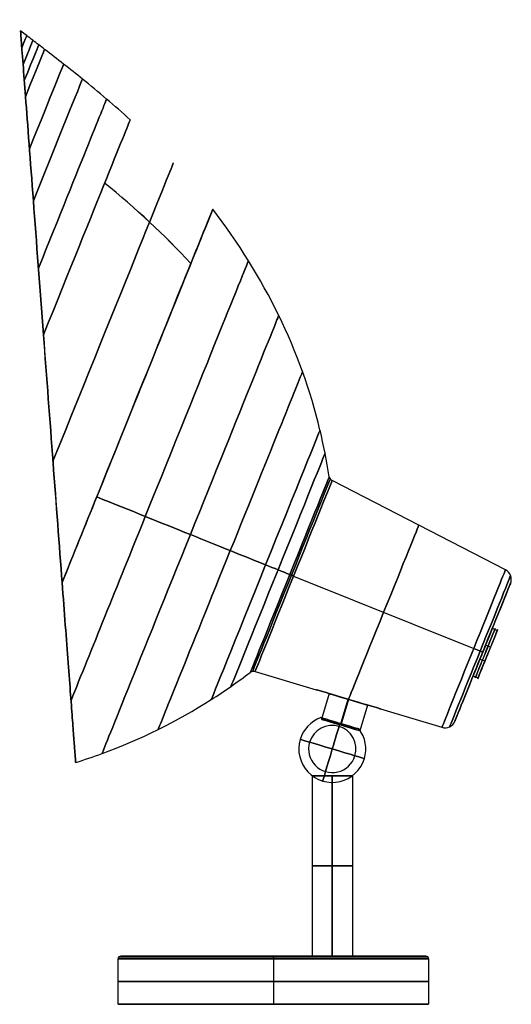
# Model space of a CAD drawing. Extents: x 18 to 202, y -87 to 281.
import ezdxf

# ---------------------------------------------------------------- set-up
doc = ezdxf.new("R2010")
doc.units = 0
doc.header["$MEASUREMENT"] = 0
doc.layers.add('DEFAULT', color=178, linetype='CONTINUOUS')
doc.layers.add('IGES_LEVEL_0', color=178, linetype='CONTINUOUS')

msp = doc.modelspace()

# ---------------------------------------------------------------- linework, layer by layer
at = {"layer": 'DEFAULT', "color": 178}
for p, q in [((133.58, 28.85, -85.36), (130.72, 19.26, -85.36)), ((147.95, 24.56, -85.29), (133.58, 28.85, -85.36)), ((137.87, 17.13, -77.83), (140.73, 26.72, -77.83)), ((140.8, 26.7, -92.83), (137.94, 17.11, -92.83)), ((140.73, 26.72, -77.83), (140.8, 26.7, -92.83)), ((147.95, 24.56, -85.29), (145.09, 14.98, -85.29)), ((145.09, 14.98, -85.29), (130.72, 19.26, -85.36)), ((137.87, 17.13, -77.83), (137.94, 17.11, -92.83)), ((127.3, -1.86, -85.33), (142.3, -1.86, -85.33)), ((127.3, -1.86, -85.33), (127.3, -69.36, -85.33)), ((134.8, -1.86, -77.83), (134.8, -69.36, -77.83)), ((134.8, -69.36, -92.83), (134.8, -1.86, -92.83)), ((134.8, -1.86, -92.83), (134.8, -1.86, -77.83)), ((142.3, -1.86, -85.33), (142.3, -69.36, -85.33)), ((127.3, -69.36, -85.33), (142.3, -69.36, -85.33)), ((134.8, -69.36, -77.83), (134.8, -69.36, -92.83))]:
    msp.add_line(p, q, dxfattribs=at)
at = {"layer": 'DEFAULT', "color": 178, "extrusion": (0.28573, 0.95831, -7.41171e-07)}
for start, end in [(269.7393, 89.7393), (89.7393, 269.7393)]:
    msp.add_arc((-127.26, -85.33, 65.81), 7.5, start, end, dxfattribs=at)
at = {"layer": 'DEFAULT', "color": 178, "extrusion": (0.28573, 0.95831, -5.71116e-07)}
for start, end in [(269.7393, 89.7393), (89.7393, 269.7393)]:
    msp.add_arc((-127.26, -85.33, 55.81), 7.5, start, end, dxfattribs=at)
at = {"layer": 'DEFAULT', "color": 178, "extrusion": (1.48065e-17, 1, 2.32706e-07)}
for start, end in [(270, 90), (90, 270)]:
    msp.add_arc((-134.8, -85.33, -1.86), 7.5, start, end, dxfattribs=at)
at = {"layer": 'DEFAULT', "color": 178, "extrusion": (-3.31586e-15, 1, 2.32706e-07)}
msp.add_arc((-134.8, -85.33, -35.61), 7.5, 270, 90, dxfattribs=at)
at = {"layer": 'DEFAULT', "color": 178, "extrusion": (3.31587e-15, 1, 2.32706e-07)}
msp.add_arc((-134.8, -85.33, -35.61), 7.5, 90, 270, dxfattribs=at)
at = {"layer": 'DEFAULT', "color": 178, "extrusion": (-7.57912e-15, 1, 2.32706e-07)}
msp.add_arc((-134.8, -85.33, -69.36), 7.5, 270, 90, dxfattribs=at)
at = {"layer": 'DEFAULT', "color": 178, "extrusion": (5.68434e-15, 1, 2.32706e-07)}
msp.add_arc((-134.8, -85.33, -69.36), 7.5, 90, 270, dxfattribs=at)
at = {"layer": 'IGES_LEVEL_0', "color": 9}
for p, q in [((199.5, 75.16, -85.33), (134.74, 108.54, -85.33)), ((120.35, 72.82, -46.82), (187.63, 45.71, -53.58)), ((120.35, 72.82, -123.84), (187.63, 45.71, -117.08)), ((192.87, 48.99, -85.33), (201.38, 70.11, -85.33)), ((193.97, 46.39, -85.33), (196.59, 52.88, -85.33)), ((196.43, 52.49, -88.19), (194.58, 53.24, -88.19)), ((191, 44.35, -113.1), (191, 44.35, -90.33)), ((191, 44.35, -80.33), (191, 44.35, -57.56)), ((193.92, 46.25, -75.75), (192.07, 47, -75.75)), ((189.12, 34.33, -85.33), (191.73, 40.82, -85.33)), ((191.79, 40.95, -94.91), (189.93, 41.7, -94.91)), ((192.85, 43.6, -95.33), (192.85, 43.6, -88.33)), ((192.85, 43.6, -82.33), (192.85, 43.6, -75.33)), ((105.95, 37.1, -85.33), (128.73, 30.3, -85.33)), ((180.62, 18.6, -85.33), (189.13, 39.71, -85.33)), ((187.42, 35.46, -82.47), (189.27, 34.71, -82.47)), ((133.54, 28.86, -85.33), (147.98, 24.55, -85.33)), ((152.79, 23.12, -85.33), (175.77, 16.26, -85.33)), ((55.8, -69.36, -85.33), (169.8, -69.36, -85.33)), ((112.8, -69.36, -142.33), (112.8, -69.36, -28.33)), ((54.8, -87.36, -85.33), (54.8, -70.36, -85.33)), ((112.8, -70.36, -143.33), (112.8, -87.36, -143.33)), ((112.8, -70.36, -27.33), (112.8, -87.36, -27.33)), ((170.8, -70.36, -85.33), (170.8, -87.36, -85.33))]:
    msp.add_line(p, q, dxfattribs=at)
msp.add_polyline3d([(33.89, 70.36, 25.34), (34.04, 68.29, 24.18), (34.2, 66.26, 22.97), (34.35, 64.24, 21.74), (34.5, 62.24, 20.47), (34.65, 60.27, 19.17), (34.79, 58.32, 17.83), (34.94, 56.4, 16.47), (35.08, 54.5, 15.06), (35.22, 52.64, 13.64), (35.36, 50.8, 12.18), (35.5, 48.99, 10.69), (35.63, 47.21, 9.17), (35.76, 45.46, 7.63), (35.89, 43.74, 6.06), (36.02, 42.06, 4.47), (36.14, 40.4, 2.85), (36.26, 38.79, 1.21), (36.38, 37.21, -0.45), (36.5, 35.65, -2.14), (36.61, 34.13, -3.86), (36.73, 32.65, -5.59), (36.83, 31.2, -7.34), (36.94, 29.79, -9.1), (37.04, 28.42, -10.89), (37.14, 27.09, -12.68), (37.24, 25.78, -14.5), (37.34, 24.53, -16.32), (37.43, 23.3, -18.17), (37.52, 22.11, -20.02), (37.6, 20.96, -21.88), (37.69, 19.86, -23.75), (37.77, 18.78, -25.64), (37.85, 17.75, -27.52), (37.92, 16.75, -29.42), (37.99, 15.79, -31.32), (38.06, 14.87, -33.23), (38.13, 13.99, -35.14), (38.19, 13.14, -37.06), (38.25, 12.33, -38.96), (38.31, 11.56, -40.89), (38.37, 10.82, -42.8), (38.42, 10.12, -44.72), (38.47, 9.46, -46.63), (38.52, 8.83, -48.55), (38.56, 8.24, -50.45), (38.6, 7.68, -52.36), (38.64, 7.16, -54.26), (38.68, 6.67, -56.16), (38.71, 6.22, -58.03), (38.75, 5.8, -59.9), (38.77, 5.41, -61.78), (38.8, 5.05, -63.67), (38.83, 4.73, -65.53), (38.85, 4.44, -67.38), (38.87, 4.17, -69.22), (38.89, 3.94, -71.06), (38.9, 3.74, -72.88), (38.91, 3.56, -74.7), (38.93, 3.42, -76.49), (38.93, 3.3, -78.29), (38.94, 3.21, -80.06), (38.95, 3.14, -81.83), (38.95, 3.1, -83.58), (38.95, 3.09, -85.33), (38.95, 3.1, -87.08), (38.95, 3.14, -88.82), (38.94, 3.21, -90.6), (38.93, 3.3, -92.37), (38.93, 3.42, -94.16), (38.91, 3.56, -95.96), (38.9, 3.74, -97.78), (38.89, 3.94, -99.6), (38.87, 4.17, -101.44), (38.85, 4.44, -103.27), (38.83, 4.73, -105.13), (38.8, 5.05, -106.98), (38.77, 5.41, -108.87), (38.75, 5.8, -110.75), (38.71, 6.22, -112.63), (38.68, 6.67, -114.5), (38.64, 7.16, -116.4), (38.6, 7.68, -118.29), (38.56, 8.24, -120.21), (38.52, 8.83, -122.11), (38.47, 9.46, -124.03), (38.42, 10.12, -125.94), (38.37, 10.82, -127.86), (38.31, 11.56, -129.77), (38.25, 12.33, -131.69), (38.19, 13.14, -133.6), (38.13, 13.99, -135.52), (38.06, 14.87, -137.43), (37.99, 15.79, -139.34), (37.92, 16.75, -141.23), (37.85, 17.75, -143.14), (37.77, 18.78, -145.02), (37.69, 19.86, -146.91), (37.6, 20.96, -148.77), (37.52, 22.11, -150.64), (37.43, 23.3, -152.49), (37.34, 24.53, -154.33), (37.24, 25.78, -156.16), (37.14, 27.09, -157.97), (37.04, 28.42, -159.77), (36.94, 29.79, -161.56), (36.83, 31.2, -163.32), (36.73, 32.65, -165.07), (36.61, 34.13, -166.8), (36.5, 35.65, -168.51), (36.38, 37.21, -170.2), (36.26, 38.79, -171.87), (36.14, 40.4, -173.5), (36.02, 42.06, -175.12), (35.89, 43.74, -176.72), (35.76, 45.46, -178.29), (35.63, 47.21, -179.83), (35.5, 48.99, -181.35), (35.36, 50.8, -182.83), (35.22, 52.64, -184.29), (35.08, 54.5, -185.72), (34.94, 56.4, -187.12), (34.79, 58.32, -188.49), (34.65, 60.27, -189.82), (34.5, 62.24, -191.13), (34.35, 64.24, -192.4), (34.2, 66.26, -193.63), (34.04, 68.29, -194.83), (33.89, 70.36, -196)], dxfattribs=at)
at = {"layer": 'IGES_LEVEL_0', "color": 9, "extrusion": (0.99718, 0.075042, -2.36132e-11)}
msp.add_arc((156.37, -85.33, 39.07), 118.21, 333.3138, 26.6862, dxfattribs=at)
at = {"layer": 'IGES_LEVEL_0', "color": 9}
for centre, radius, start, end in [((-588.36, -519.43, -85.33), 1001, 52.36032, 52.6912), ((-585.01, -522.01, -85.33), 1001, 52.28419, 52.6024), ((-455.79, -359.01, -85.33), 793.01, 51.16667, 52.46487), ((-194.74, -35.88, -85.33), 377.62, 47.7176, 51.2779), ((-92.65, 69.09, -85.33), 230.81, 26.0016, 37.6249), ((-73.76, 78.24, -85.33), 209.82, 13.5602, 26.0179), ((-116.86, 69.17, -85.33), 253.85, 9.2546, 13.2686), ((135.66, 110.32, -85.33), 2, 189.2546, 242.7255), ((197.67, 71.6, -85.33), 4, 338.0523, 62.7255), ((105.38, 35.18, -85.33), 2, 73.3792, 126.8501), ((-48.06, 239.91, -85.33), 253.85, 302.8361, 306.8501), ((-23.28, 203.5, -85.33), 209.82, 290.0868, 302.5445), ((134.8, 8.14, -85.33), 12.5, 110.2491, 163.3792), ((134.8, 8.14, -85.33), 12.5, 110.2491, 163.3792), ((176.91, 20.09, -85.33), 4, 253.3792, 338.0523), ((134.8, 8.14, -76.49), 8.84, 343.3792, 163.3792), ((134.8, 8.14, -94.17), 8.84, 343.3792, 163.3792), ((134.8, 8.14, -85.33), 12.5, 343.3792, 36.5093), ((134.8, 8.14, -85.33), 12.5, 343.3792, 36.5093), ((134.8, 8.14, -85.33), 12.5, 163.3792, 343.3792), ((134.8, 8.14, -85.33), 12.5, 163.3792, 343.3792), ((134.8, 8.14, -76.49), 8.84, 163.3792, 343.3792), ((134.8, 8.14, -94.17), 8.84, 163.3792, 343.3792), ((-30.55, 223.19, -85.33), 230.81, 287.5254, 290.1031), ((55.8, -70.36, -85.33), 1, 90, 180), ((169.8, -70.36, -85.33), 1, 0, 90)]:
    msp.add_arc(centre, radius, start, end, dxfattribs=at)
at = {"layer": 'IGES_LEVEL_0', "color": 9, "extrusion": (0.927526, -0.373759, 6.56958e-15)}
msp.add_arc((112.52, -85.33, -83.62), 150.25, 345.3593, 14.6407, dxfattribs=at)
at = {"layer": 'IGES_LEVEL_0', "color": 9, "extrusion": (0.927526, -0.373759, 9.86529e-14)}
msp.add_arc((112.52, -85.33, -80.84), 149.48, 339.1954, 20.8046, dxfattribs=at)
at = {"layer": 'IGES_LEVEL_0', "color": 9, "extrusion": (0.927526, -0.373759, 2.73954e-15)}
msp.add_arc((112.52, -85.33, -80.84), 149.48, 339.1954, 20.8046, dxfattribs=at)
at = {"layer": 'IGES_LEVEL_0', "color": 9, "extrusion": (0.927526, -0.373759, 2.14502e-13)}
msp.add_arc((112.52, -85.33, -78.16), 148.73, 334.5508, 25.4492, dxfattribs=at)
at = {"layer": 'IGES_LEVEL_0', "color": 9, "extrusion": (0.927526, -0.373759, 1.0682e-13)}
msp.add_arc((112.52, -85.33, -75.49), 147.98, 330.5609, 29.4391, dxfattribs=at)
at = {"layer": 'IGES_LEVEL_0', "color": 9, "extrusion": (0.927526, -0.373759, 8.54037e-15)}
msp.add_arc((112.52, -85.33, -75.49), 147.98, 330.5609, 29.4391, dxfattribs=at)
at = {"layer": 'IGES_LEVEL_0', "color": 9, "extrusion": (0.927526, -0.373759, 1.53684e-14)}
msp.add_arc((112.52, -85.33, -66.85), 145.52, 319.9278, 40.0722, dxfattribs=at)
at = {"layer": 'IGES_LEVEL_0', "color": 9, "extrusion": (0.99718, 0.075042, -2.4984e-11)}
msp.add_arc((148.48, -88.65, 39.07), 126.76, 26.4261, 36.869, dxfattribs=at)
at = {"layer": 'IGES_LEVEL_0', "color": 9, "extrusion": (0.99718, 0.075042, -2.86495e-11)}
msp.add_arc((148.48, -82.01, 39.07), 126.76, 323.131, 333.5739, dxfattribs=at)
at = {"layer": 'IGES_LEVEL_0', "color": 9, "extrusion": (0.927526, -0.373759, 9.61949e-15)}
msp.add_arc((112.52, -85.33, -58.23), 142.96, 311.0559, 48.9441, dxfattribs=at)
at = {"layer": 'IGES_LEVEL_0', "color": 9, "extrusion": (0.927526, -0.373759, -5.19114e-15)}
msp.add_arc((112.52, -85.33, -58.23), 142.96, 311.0559, 48.9441, dxfattribs=at)
at = {"layer": 'IGES_LEVEL_0', "color": 9, "extrusion": (0.997182, 0.075017, -2.75077e-05)}
msp.add_arc((140.67, -94.84, 39.07), 136.72, 36.983, 59.0996, dxfattribs=at)
at = {"layer": 'IGES_LEVEL_0', "color": 9, "extrusion": (0.997182, 0.075017, 2.75077e-05)}
msp.add_arc((140.67, -75.81, 39.06), 136.72, 300.9004, 323.017, dxfattribs=at)
at = {"layer": 'IGES_LEVEL_0', "color": 9, "extrusion": (0.927526, -0.373759, -1.17566e-14)}
msp.add_arc((112.52, -85.33, -47.06), 139.4, 300.7281, 59.2719, dxfattribs=at)
at = {"layer": 'IGES_LEVEL_0', "color": 9, "extrusion": (0.927526, -0.373759, -6.69953e-15)}
msp.add_arc((112.52, -85.33, -35.99), 135.49, 291.108, 68.892, dxfattribs=at)
at = {"layer": 'IGES_LEVEL_0', "color": 9, "extrusion": (0.927526, -0.373759, 5.86028e-15)}
msp.add_arc((112.52, -85.33, -35.99), 135.49, 291.108, 68.892, dxfattribs=at)
at = {"layer": 'IGES_LEVEL_0', "color": 9, "extrusion": (0.927526, -0.373759, 1.1984e-14)}
msp.add_arc((112.52, -85.33, -15), 126.63, 272.8165, 87.1835, dxfattribs=at)
at = {"layer": 'IGES_LEVEL_0', "color": 9, "extrusion": (0.927526, -0.373759, 2.2148e-15)}
msp.add_arc((112.52, -85.33, 5.13), 115.95, 252.6383, 90, dxfattribs=at)
at = {"layer": 'IGES_LEVEL_0', "color": 9, "extrusion": (0.218566, 0.542396, 0.811194)}
msp.add_arc((125.8, -34.56, -3.42), 258.22, 239.5324, 249.6484, dxfattribs=at)
at = {"layer": 'IGES_LEVEL_0', "color": 9, "extrusion": (-0.218566, -0.542396, 0.811194)}
msp.add_arc((-125.8, -65.23, -135.02), 258.22, 59.5324, 69.6484, dxfattribs=at)
at = {"layer": 'IGES_LEVEL_0', "color": 9, "extrusion": (0.997183, 0.075002, -0.000109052)}
msp.add_arc((136.63, -101.01, 39.06), 144.09, 58.9779, 80.4225, dxfattribs=at)
at = {"layer": 'IGES_LEVEL_0', "color": 9, "extrusion": (0.997183, 0.075002, 0.000109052)}
msp.add_arc((136.63, -69.65, 39.04), 144.09, 279.5775, 301.0221, dxfattribs=at)
at = {"layer": 'IGES_LEVEL_0', "color": 9, "extrusion": (0.927526, -0.373759, -2.3138e-16)}
msp.add_arc((112.52, -85.33, 5.13), 115.95, 270, 90, dxfattribs=at)
at = {"layer": 'IGES_LEVEL_0', "color": 9, "extrusion": (0.927526, -0.373759, -1.03977e-13)}
msp.add_arc((112.52, -85.33, 24.69), 103.09, 270, 90, dxfattribs=at)
at = {"layer": 'IGES_LEVEL_0', "color": 9, "extrusion": (0.927526, -0.373759, -2.51065e-14)}
for start, end in [(270, 90), (90, 270)]:
    msp.add_arc((112.52, -85.33, 42.84), 88.32, start, end, dxfattribs=at)
at = {"layer": 'IGES_LEVEL_0', "color": 9, "extrusion": (0.927526, -0.373759, -1.16817e-13)}
msp.add_arc((112.52, -85.33, 42.84), 88.32, 0, 90, dxfattribs=at)
at = {"layer": 'IGES_LEVEL_0', "color": 9, "extrusion": (0.927526, -0.373759, -6.17863e-14)}
msp.add_arc((112.52, -85.33, 42.84), 88.32, 270, 360, dxfattribs=at)
at = {"layer": 'IGES_LEVEL_0', "color": 9, "extrusion": (0.99718, 0.075046, -2.26481e-05)}
msp.add_arc((136.63, -99.95, 39.07), 143.05, 80.3546, 118.8478, dxfattribs=at)
at = {"layer": 'IGES_LEVEL_0', "color": 9, "extrusion": (0.99718, 0.075046, 2.2648e-05)}
msp.add_arc((136.63, -70.71, 39.07), 143.05, 241.1522, 279.6454, dxfattribs=at)
at = {"layer": 'IGES_LEVEL_0', "color": 9, "extrusion": (0.927526, -0.373759, -8.42835e-15)}
msp.add_arc((112.52, -85.33, 58.92), 72.16, 270, 90, dxfattribs=at)
at = {"layer": 'IGES_LEVEL_0', "color": 9, "extrusion": (0.927526, -0.373759, -8.46947e-14)}
for start, end in [(270, 90), (90, 270)]:
    msp.add_arc((112.52, -85.33, 73.15), 54.34, start, end, dxfattribs=at)
at = {"layer": 'IGES_LEVEL_0', "color": 9, "extrusion": (0.927526, -0.373759, -3.42402e-15)}
for start, end in [(270, 90), (90, 270)]:
    msp.add_arc((112.52, -85.33, 73.15), 54.34, start, end, dxfattribs=at)
at = {"layer": 'IGES_LEVEL_0', "color": 9, "extrusion": (0.927526, -0.373759, -9.59196e-14)}
for start, end in [(270, 90), (90, 270)]:
    msp.add_arc((112.52, -85.33, 78.15), 46.99, start, end, dxfattribs=at)
at = {"layer": 'IGES_LEVEL_0', "color": 9, "extrusion": (0.927526, -0.373759, 1.05714e-13)}
msp.add_arc((112.52, -85.33, 82.88), 39.47, 360, 180, dxfattribs=at)
at = {"layer": 'IGES_LEVEL_0', "color": 9, "extrusion": (0.927526, -0.373759, -1.12319e-13)}
msp.add_arc((112.52, -85.33, 82.88), 39.47, 180, 360, dxfattribs=at)
at = {"layer": 'IGES_LEVEL_0', "color": 9, "extrusion": (0.927526, -0.373759, -3.19282e-14)}
msp.add_arc((112.52, -85.33, 83.53), 38.81, 360, 180, dxfattribs=at)
at = {"layer": 'IGES_LEVEL_0', "color": 9, "extrusion": (0.927526, -0.373759, 1.97759e-14)}
msp.add_arc((112.52, -85.33, 83.53), 38.81, 180, 360, dxfattribs=at)
at = {"layer": 'IGES_LEVEL_0', "color": 9, "extrusion": (0.927526, -0.373759, -1.09222e-14)}
msp.add_arc((112.52, -85.33, 84.41), 38.51, 360, 180, dxfattribs=at)
at = {"layer": 'IGES_LEVEL_0', "color": 9, "extrusion": (0.927526, -0.373759, -1.99282e-15)}
msp.add_arc((112.52, -85.33, 84.41), 38.51, 180, 360, dxfattribs=at)
at = {"layer": 'IGES_LEVEL_0', "color": 9, "extrusion": (0.927526, -0.373759, -8.04792e-15)}
msp.add_arc((112.52, -85.33, 84.41), 38.51, 360, 180, dxfattribs=at)
at = {"layer": 'IGES_LEVEL_0', "color": 9, "extrusion": (0.927526, -0.373759, -1.91617e-15)}
msp.add_arc((112.52, -85.33, 84.41), 38.51, 180, 360, dxfattribs=at)
at = {"layer": 'IGES_LEVEL_0', "color": 9, "extrusion": (0.927526, -0.373759, -1.03357e-13)}
for start, end in [(270, 90), (90, 270)]:
    msp.add_arc((112.52, -85.33, 82.88), 39.47, start, end, dxfattribs=at)
at = {"layer": 'IGES_LEVEL_0', "color": 9, "extrusion": (0.927526, -0.373759, -2.71821e-13)}
msp.add_arc((112.52, -85.33, 5.13), 115.95, 90, 107.3617, dxfattribs=at)
at = {"layer": 'IGES_LEVEL_0', "color": 9, "extrusion": (0.927526, -0.373759, -6.33106e-14)}
msp.add_arc((112.52, -85.33, 5.13), 115.95, 90, 107.3617, dxfattribs=at)
at = {"layer": 'IGES_LEVEL_0', "color": 9, "extrusion": (0.927526, -0.373759, -1.60265e-13)}
msp.add_arc((112.52, -85.33, 5.13), 115.95, 252.6383, 270, dxfattribs=at)
at = {"layer": 'IGES_LEVEL_0', "color": 9, "extrusion": (0.373759, 0.927526, -5.34285e-11)}
msp.add_arc((111.76, -2.26, 112.52), 230.81, 227.9492, 239.5726, dxfattribs=at)
at = {"layer": 'IGES_LEVEL_0', "color": 9, "extrusion": (0.373759, 0.927526, -5.3775e-11)}
msp.add_arc((111.76, -168.4, 112.52), 230.81, 120.4274, 132.0508, dxfattribs=at)
at = {"layer": 'IGES_LEVEL_0', "color": 9, "extrusion": (0.927526, -0.373759, -1.07407e-13)}
msp.add_arc((112.52, -85.33, 24.69), 103.09, 90, 136.0692, dxfattribs=at)
at = {"layer": 'IGES_LEVEL_0', "color": 9, "extrusion": (0.927526, -0.373759, -1.04058e-13)}
msp.add_arc((112.52, -85.33, 24.69), 103.09, 223.9308, 270, dxfattribs=at)
at = {"layer": 'IGES_LEVEL_0', "color": 9, "extrusion": (0.927526, -0.373759, 2.39495e-15)}
msp.add_arc((112.52, -85.33, 120.68), 35.13, 360, 180, dxfattribs=at)
at = {"layer": 'IGES_LEVEL_0', "color": 9, "extrusion": (0.927526, -0.373759, 2.25678e-15)}
msp.add_arc((112.52, -85.33, 120.68), 35.13, 180, 360, dxfattribs=at)
at = {"layer": 'IGES_LEVEL_0', "color": 9, "extrusion": (0.927526, -0.373759, -8.96582e-14)}
msp.add_arc((112.52, -85.33, 42.84), 88.32, 90, 270, dxfattribs=at)
at = {"layer": 'IGES_LEVEL_0', "color": 9, "extrusion": (0.373759, 0.927526, -5.34111e-11)}
msp.add_arc((97.65, -17.81, 112.52), 209.82, 215.5078, 227.9655, dxfattribs=at)
at = {"layer": 'IGES_LEVEL_0', "color": 9, "extrusion": (0.373759, 0.927526, -5.30691e-11)}
msp.add_arc((97.65, -152.85, 112.52), 209.82, 132.0345, 144.4922, dxfattribs=at)
at = {"layer": 'IGES_LEVEL_0', "color": 9, "extrusion": (0.927526, -0.373759, -8.34325e-15)}
msp.add_arc((112.52, -85.33, 58.92), 72.16, 90, 270, dxfattribs=at)
at = {"layer": 'IGES_LEVEL_0', "color": 9, "extrusion": (0.373759, 0.927526, -5.09319e-11)}
msp.add_arc((134.24, 6.71, 112.52), 253.85, 211.2023, 215.2162, dxfattribs=at)
at = {"layer": 'IGES_LEVEL_0', "color": 9, "extrusion": (0.373759, 0.927526, -5.6125e-11)}
msp.add_arc((134.24, -177.37, 112.52), 253.85, 144.7838, 148.7977, dxfattribs=at)
at = {"layer": 'IGES_LEVEL_0', "color": 9, "extrusion": (0.927526, -0.373759, 2.11184e-14)}
msp.add_arc((112.52, -85.33, 156.95), 31.75, 360, 180, dxfattribs=at)
at = {"layer": 'IGES_LEVEL_0', "color": 9, "extrusion": (0.927526, -0.373759, 6.09021e-15)}
msp.add_arc((112.52, -85.33, 156.95), 31.75, 180, 360, dxfattribs=at)
at = {"layer": 'IGES_LEVEL_0', "color": 9, "extrusion": (0.927526, -0.373759, 6.7669e-15)}
msp.add_arc((112.52, -85.33, 156.95), 31.75, 360, 180, dxfattribs=at)
at = {"layer": 'IGES_LEVEL_0', "color": 9, "extrusion": (0.927526, -0.373759, 7.16163e-15)}
msp.add_arc((112.52, -85.33, 156.95), 31.75, 180, 360, dxfattribs=at)
at = {"layer": 'IGES_LEVEL_0', "color": 9, "extrusion": (0.373759, 0.927526, -4.85903e-11)}
msp.add_arc((-84.59, -44.82, 112.52), 2, 275.3268, 328.7977, dxfattribs=at)
at = {"layer": 'IGES_LEVEL_0', "color": 9, "extrusion": (0.373759, 0.927526, -5.81873e-11)}
msp.add_arc((-84.59, -125.83, 112.52), 2, 31.2023, 84.6732, dxfattribs=at)
at = {"layer": 'IGES_LEVEL_0', "color": 9, "extrusion": (0.927526, -0.373759, 6.63484e-14)}
msp.add_arc((112.52, -85.33, 159.54), 30.46, 360, 180, dxfattribs=at)
at = {"layer": 'IGES_LEVEL_0', "color": 9, "extrusion": (0.927526, -0.373759, -5.673e-14)}
msp.add_arc((112.52, -85.33, 159.54), 30.46, 180, 360, dxfattribs=at)
at = {"layer": 'IGES_LEVEL_0', "color": 9, "extrusion": (0.927526, -0.373759, 2.02752e-15)}
msp.add_arc((112.52, -85.33, 160.58), 27.77, 360, 180, dxfattribs=at)
at = {"layer": 'IGES_LEVEL_0', "color": 9, "extrusion": (0.927526, -0.373759, -3.31775e-16)}
msp.add_arc((112.52, -85.33, 160.58), 27.77, 180, 360, dxfattribs=at)
at = {"layer": 'IGES_LEVEL_0', "color": 9, "extrusion": (0.927526, -0.373759, 8.62616e-15)}
msp.add_arc((112.52, -85.33, 160.58), 27.77, 360, 180, dxfattribs=at)
at = {"layer": 'IGES_LEVEL_0', "color": 9, "extrusion": (0.927526, -0.373759, 8.84734e-15)}
msp.add_arc((112.52, -85.33, 160.58), 27.77, 180, 360, dxfattribs=at)
at = {"layer": 'IGES_LEVEL_0', "color": 9, "extrusion": (0.927526, -0.373759, -1.0747e-14)}
msp.add_arc((112.52, -85.33, 160.58), 10, 163.4018, 343.4018, dxfattribs=at)
at = {"layer": 'IGES_LEVEL_0', "color": 9, "extrusion": (0.927526, -0.373759, -7.17648e-15)}
msp.add_arc((112.52, -85.33, 160.58), 10, 343.4018, 163.4018, dxfattribs=at)
at = {"layer": 'IGES_LEVEL_0', "color": 9, "extrusion": (0.927526, -0.373759, -1.1493e-14)}
msp.add_arc((112.52, -85.33, 161.58), 10, 163.4018, 343.4018, dxfattribs=at)
at = {"layer": 'IGES_LEVEL_0', "color": 9, "extrusion": (0.927526, -0.373759, -5.19051e-14)}
msp.add_arc((112.52, -85.33, 161.58), 10, 343.4018, 163.4018, dxfattribs=at)
at = {"layer": 'IGES_LEVEL_0', "color": 9, "extrusion": (0.927526, -0.373759, -9.69891e-15)}
msp.add_arc((112.52, -85.33, 162.58), 10, 163.4018, 343.4018, dxfattribs=at)
at = {"layer": 'IGES_LEVEL_0', "color": 9, "extrusion": (0.927526, -0.373759, -1.74971e-14)}
msp.add_arc((112.52, -85.33, 162.58), 10, 163.4018, 343.4018, dxfattribs=at)
at = {"layer": 'IGES_LEVEL_0', "color": 9, "extrusion": (0.927526, -0.373759, -9.91562e-14)}
msp.add_arc((112.52, -85.33, 162.58), 10, 343.4018, 163.4018, dxfattribs=at)
at = {"layer": 'IGES_LEVEL_0', "color": 9, "extrusion": (0.927526, -0.373759, -8.86402e-15)}
msp.add_arc((112.52, -85.33, 162.58), 10, 343.4018, 163.4018, dxfattribs=at)
at = {"layer": 'IGES_LEVEL_0', "color": 9, "extrusion": (0.927526, -0.373759, -7.4607e-15)}
msp.add_arc((112.52, -85.33, 160.58), 5, 180, 360, dxfattribs=at)
at = {"layer": 'IGES_LEVEL_0', "color": 9, "extrusion": (0.927526, -0.373759, 6.75016e-15)}
msp.add_arc((112.52, -85.33, 160.58), 5, 360, 180, dxfattribs=at)
at = {"layer": 'IGES_LEVEL_0', "color": 9, "extrusion": (0.373759, 0.927526, -5.29852e-11)}
msp.add_arc((-156.58, -57.56, 112.52), 4, 95.3268, 180, dxfattribs=at)
at = {"layer": 'IGES_LEVEL_0', "color": 9, "extrusion": (0.373759, 0.927526, -5.38666e-11)}
msp.add_arc((-156.58, -113.1, 112.52), 4, 180, 264.6732, dxfattribs=at)
at = {"layer": 'IGES_LEVEL_0', "color": 9, "extrusion": (0.927526, -0.373759, -1.54444e-14)}
msp.add_arc((112.52, -85.33, 162.58), 3, 163.4018, 343.4018, dxfattribs=at)
at = {"layer": 'IGES_LEVEL_0', "color": 9, "extrusion": (0.927526, -0.373759, -6.9574e-15)}
msp.add_arc((112.52, -85.33, 162.58), 3, 343.4018, 163.4018, dxfattribs=at)
at = {"layer": 'IGES_LEVEL_0', "color": 9, "extrusion": (0.285867, 0.957647, -0.034524)}
msp.add_arc((-117.2, -83.01, 68.76), 2.51, 0.2128, 179.787, dxfattribs=at)
at = {"layer": 'IGES_LEVEL_0', "color": 9, "extrusion": (0.267357, 0.963483, 0.014856)}
msp.add_arc((-118.46, -86.25, 62.34), 2.51, 269.4647, 359.7142, dxfattribs=at)
at = {"layer": 'IGES_LEVEL_0', "color": 9, "extrusion": (0.30489, 0.952271, 0.014873)}
msp.add_arc((-115.88, -86.33, 66.93), 2.5, 180.0022, 269.7119, dxfattribs=at)
at = {"layer": 'IGES_LEVEL_0', "color": 9, "extrusion": (0.285847, 0.957583, -0.036408)}
msp.add_arc((-137.29, -82.88, 68.92), 2.51, 0.2088, 179.791, dxfattribs=at)
at = {"layer": 'IGES_LEVEL_0', "color": 9, "extrusion": (0.266056, 0.963835, 0.015365)}
msp.add_arc((-138.63, -86.27, 61.73), 2.51, 269.4392, 359.7067, dxfattribs=at)
at = {"layer": 'IGES_LEVEL_0', "color": 9, "extrusion": (0.306214, 0.951838, 0.015385)}
msp.add_arc((-135.87, -86.38, 67.48), 2.5, 179.9984, 269.6883, dxfattribs=at)
at = {"layer": 'IGES_LEVEL_0', "color": 9, "extrusion": (0.286037, 0.958219, 9.95076e-14)}
msp.add_arc((-126.84, -85.33, 56.36), 7.5, 0, 180, dxfattribs=at)
at = {"layer": 'IGES_LEVEL_0', "color": 9, "extrusion": (0.286037, 0.958219, -1.01592e-13)}
msp.add_arc((-126.84, -85.33, 56.36), 7.5, 180, 360, dxfattribs=at)
at = {"layer": 'IGES_LEVEL_0', "color": 9, "extrusion": (0.958219, -0.286037, 1.35053e-14)}
msp.add_arc((46.36, -85.33, 126.84), 12.5, 36.8699, 90, dxfattribs=at)
at = {"layer": 'IGES_LEVEL_0', "color": 9, "extrusion": (0.958219, -0.286037, -1.21789e-14)}
msp.add_arc((46.36, -85.33, 126.84), 12.5, 270, 323.1301, dxfattribs=at)
at = {"layer": 'IGES_LEVEL_0', "color": 9, "extrusion": (0.286037, 0.958219, 3.56804e-16)}
msp.add_arc((-126.84, -85.33, 46.36), 12.5, 360, 90, dxfattribs=at)
at = {"layer": 'IGES_LEVEL_0', "color": 9, "extrusion": (0.286037, 0.958219, 6.75182e-15)}
msp.add_arc((-126.84, -85.33, 46.36), 12.5, 270, 0, dxfattribs=at)
at = {"layer": 'IGES_LEVEL_0', "color": 9, "extrusion": (0.958219, -0.286037, -1.64679e-16)}
msp.add_arc((46.36, -85.33, 126.84), 12.5, 90, 180, dxfattribs=at)
at = {"layer": 'IGES_LEVEL_0', "color": 9, "extrusion": (0.958219, -0.286037, -3.8425e-15)}
msp.add_arc((46.36, -85.33, 126.84), 12.5, 180, 270, dxfattribs=at)
at = {"layer": 'IGES_LEVEL_0', "color": 9, "extrusion": (0.286037, 0.958219, -4.94036e-15)}
msp.add_arc((-126.84, -85.33, 46.36), 12.5, 90, 180, dxfattribs=at)
at = {"layer": 'IGES_LEVEL_0', "color": 9, "extrusion": (0.286037, 0.958219, -8.78286e-16)}
msp.add_arc((-126.84, -85.33, 46.36), 12.5, 180, 270, dxfattribs=at)
at = {"layer": 'IGES_LEVEL_0', "color": 9, "extrusion": (1.80139e-16, 1, 1.72358e-16)}
msp.add_arc((-112.8, -85.33, -69.36), 57, 226.2645, 46.2645, dxfattribs=at)
at = {"layer": 'IGES_LEVEL_0', "color": 9, "extrusion": (0, 1, 0)}
for centre, radius, start, end in [((-112.8, -85.33, -69.66), 57.71, 270, 90), ((-112.8, -85.33, -69.36), 57, 270, 90), ((-112.8, -85.33, -69.36), 57, 46.2645, 226.2645), ((-112.8, -85.33, -69.36), 57, 90, 270), ((-112.8, -85.33, -69.66), 57.71, 90, 270), ((-112.8, -85.33, -70.36), 58, 180, 0), ((-112.8, -85.33, -70.36), 58, 270, 90), ((-112.8, -85.33, -70.36), 58, 90, 270), ((-112.8, -85.33, -87.36), 58, 180, 0), ((-112.8, -85.33, -87.36), 58, 360, 180)]:
    msp.add_arc(centre, radius, start, end, dxfattribs=at)
at = {"layer": 'IGES_LEVEL_0', "color": 9, "extrusion": (1, 0, 0)}
for centre, start, end in [((-70.36, -28.33, 112.8), 360, 90), ((-70.36, -142.33, 112.8), 270, 0)]:
    msp.add_arc(centre, 1, start, end, dxfattribs=at)
at = {"layer": 'IGES_LEVEL_0', "color": 9, "extrusion": (0, 1, 4.90029e-16)}
msp.add_arc((-112.8, -85.33, -70.36), 58, 360, 180, dxfattribs=at)
at = {"layer": 'IGES_LEVEL_0', "color": 9, "extrusion": (0, 1, 2.45015e-16)}
for start, end in [(180, 0), (360, 180)]:
    msp.add_arc((-112.8, -85.33, -78.86), 58, start, end, dxfattribs=at)

doc.saveas('drawing.dxf')
